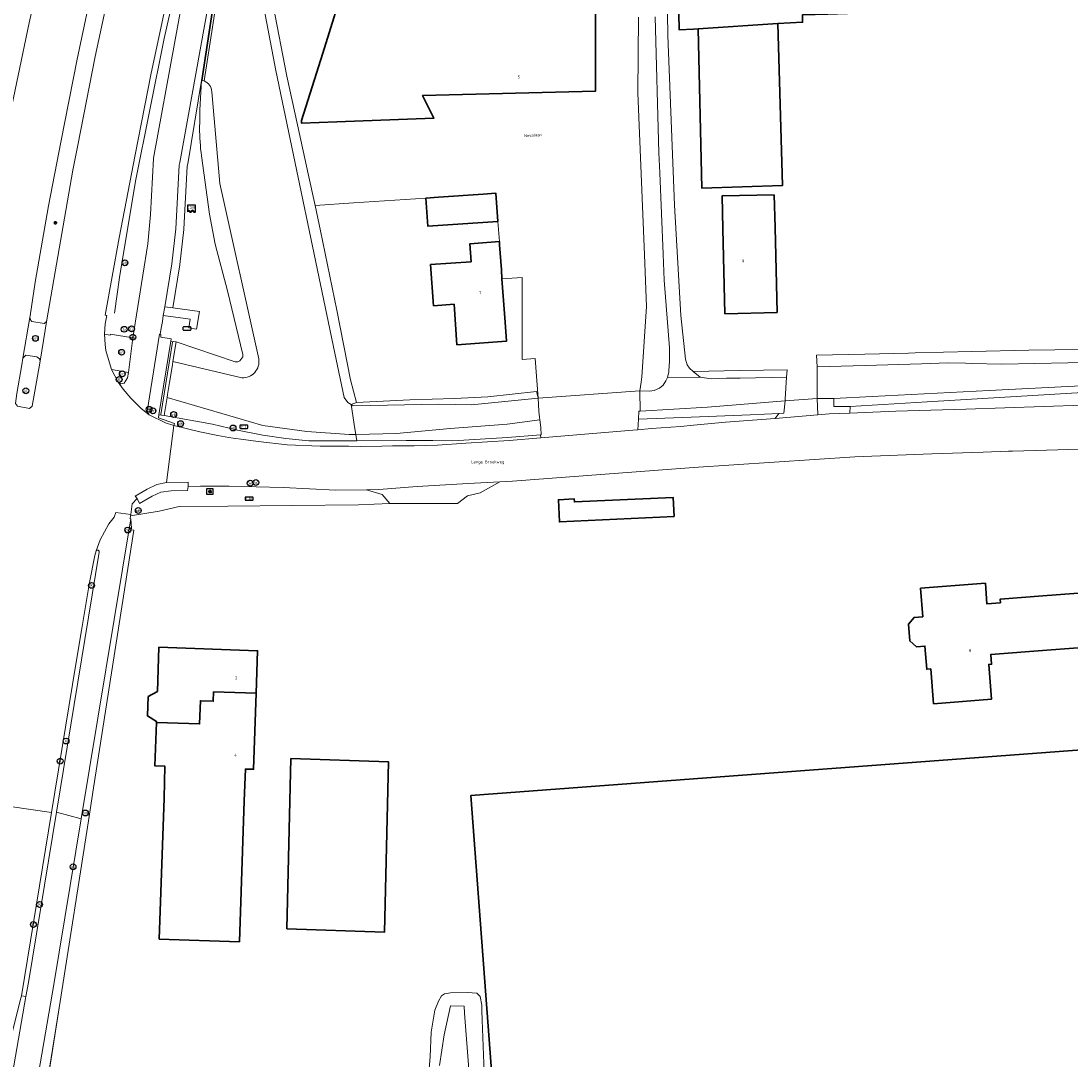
# Model space of a CAD drawing. Header units: metres. Extents: x 73718 to 76933, y 443658 to 446696.
# Tile 40 of 161: x 74917 to 75047, y 445037 to 445166. Entities that reach past the tile are written whole.
import ezdxf
from ezdxf.enums import TextEntityAlignment as Align

# ---------------------------------------------------------------- set-up
doc = ezdxf.new("R2010")
doc.units = ezdxf.units.M
for name, color, linetype, lineweight in [('B-WE-GK-BESCHOEIING-G', 130, 'GK-BESCHOEIING-SO', 18), ('B-WE-GK-KEERWAND_DAMWAND-G', 30, 'Continuous', 18), ('B-WE-GR-HAAG-G', 90, 'GR-HAAG1-SO', 13), ('B-WE-IE-MEUBILAIR-S', 7, 'Continuous', 25), ('B-WE-IE-MEUBILAIR_WEGMEUBILAIR-G', 7, 'Continuous', 18), ('B-WE-IE-TERREINAFSCHEIDING_KUNSTMATIG_HEKWERK-G', 20, 'IE-TERREINAFSCHEIDING_KUNSTMATIG-SO', 18), ('B-WE-OG-BEBOUWING-GV', 7, 'Continuous', 35), ('B-WE-OG-BEBOUWING-T18', 10, 'Continuous', 18), ('B-WE-OG-TERREIN_ERF-GV', 7, 'Continuous', 18), ('B-WE-OG-TERREIN_OEVER-GV', 7, 'Continuous', 18), ('B-WE-OG-TOPOGRAFIE-T18', 10, 'Continuous', 18), ('B-WE-OG-WATER_SLOOT-GV', 120, 'Continuous', 18), ('B-WE-OG-WEG-GV', 7, 'Continuous', 18), ('B-WE-VH-GESLOTENVERHARDING-GV', 10, 'Continuous', 18), ('B-WE-VH-GESLOTENVERHARDING_ASFALT-GV', 10, 'Continuous', 18), ('B-WE-VH-GESLOTENVERHARDING_BETON-GV', 10, 'Continuous', 18), ('B-WE-VH-HALFVERHARDING_GRASBETONSTEEN-GV', 130, 'Continuous', 18), ('B-WE-VH-OPENVERHARDING_BETONSTRAATSTEEN-GV', 30, 'Continuous', 18), ('B-WE-VH-OPENVERHARDING_SIERBESTRATING-GV', 30, 'Continuous', 18), ('B-WE-VH-OPENVERHARDING_STRAATBAKSTEEN-GV', 30, 'Continuous', 18), ('B-WE-VH-OPENVERHARDING_TEGEL-GV', 30, 'Continuous', 18)]:
    doc.layers.add(name, color=color, linetype=linetype, lineweight=lineweight)
doc.styles.add('NLCS-ISO', font='NLCS-ISO.ttf')
doc.styles.add('NLCS-ISO-M200-T18', font='NLCS-ISO.ttf', dxfattribs={"height": 0.36})
doc.linetypes.add('GK-BESCHOEIING-SO', pattern='A,18,-3,[1,NLCS.SHX,S=0.6,R=0,X=0,Y=0],-3', length=24)
doc.linetypes.add('GR-HAAG1-SO', pattern='A,6,[176,NLCS.SHX,S=0.125,R=0,X=0,Y=0],-2', length=8)
doc.linetypes.add('IE-TERREINAFSCHEIDING_KUNSTMATIG-SO', pattern='A,4,[82,NLCS.SHX,S=0.75,R=90,X=0,Y=0],4,-2', length=10)

# ---------------------------------------------------------------- blocks, each defined once
blk = doc.blocks.new('SIE-MEUBILAIR_BORD_VERKEER-SO')
at = {"flags": 128}
blk.add_lwpolyline([(-1.8, 1.8), (1.8, 1.8), (1.8, -1.8), (-1.8, -1.8)], close=True, dxfattribs=at)
at = {"style": 'NLCS-ISO'}
blk.add_text('vb', height=1.8, dxfattribs=at).set_placement((0, 0), align=Align.MIDDLE_CENTER)
blk = doc.blocks.new('SIE-MEUBILAIR_KAST-SO')
at = {"flags": 128}
blk.add_lwpolyline([(-2, -1), (2, -1, 0.414214), (2.5, -0.5), (2.5, 0.5, 0.414214), (2, 1), (-2, 1, 0.414214), (-2.5, 0.5), (-2.5, -0.5, 0.414214)], format="xyb", close=True, dxfattribs=at)
blk = doc.blocks.new('SIE-MEUBILAIR_KAST_CAI-SO')
at = {"flags": 128}
blk.add_lwpolyline([(-2, -1), (2, -1, 0.414214), (2.5, -0.5), (2.5, 0.5, 0.414214), (2, 1), (-2, 1, 0.414214), (-2.5, 0.5), (-2.5, -0.5, 0.414214)], format="xyb", close=True, dxfattribs=at)
at = {"style": 'NLCS-ISO'}
blk.add_text('CAI', height=1.8, dxfattribs=at).set_placement((0, 0), align=Align.MIDDLE_CENTER)
blk = doc.blocks.new('SIE-MEUBILAIR_KAST_ELEKTRA-SO')
at = {"flags": 128}
blk.add_lwpolyline([(-2, -1), (2, -1, 0.414214), (2.5, -0.5), (2.5, 0.5, 0.414214), (2, 1), (-2, 1, 0.414214), (-2.5, 0.5), (-2.5, -0.5, 0.414214)], format="xyb", close=True, dxfattribs=at)
at = {"style": 'NLCS-ISO'}
blk.add_text('ET', height=1.8, dxfattribs=at).set_placement((0, 0), align=Align.MIDDLE_CENTER)
blk = doc.blocks.new('SIE-MEUBILAIR_PAAL_DRUKKNOPPAAL-SO')
blk.add_circle((0, 0), 1.8)
at = {"style": 'NLCS-ISO'}
blk.add_text('dk', height=1.8, dxfattribs=at).set_placement((0, 0), align=Align.MIDDLE_CENTER)
blk = doc.blocks.new('SIE-MEUBILAIR_PAAL_VRI-SO')
blk.add_circle((0, 0), 1.8)
at = {"style": 'NLCS-ISO'}
blk.add_text('vri', height=1.8, dxfattribs=at).set_placement((0, 0), align=Align.MIDDLE_CENTER)
blk = doc.blocks.new('SIE-MEUBILAIR_PAAL_VERKEERSBORD-SO')
blk.add_circle((0, 0), 1.8)
at = {"style": 'NLCS-ISO'}
blk.add_text('vb', height=1.8, dxfattribs=at).set_placement((0, 0), align=Align.MIDDLE_CENTER)
blk = doc.blocks.new('SIE-MEUBILAIR_PAAL_LICHTMAST-SO')
for points in [[(-0.62, 0), (-1, 0)], [(-0.71, 0.71), (-0.44, 0.44)], [(0, 1), (0, 0.62)], [(0.44, 0.44), (0.71, 0.71)], [(1, 0), (0.62, 0)], [(-0.71, -0.71), (-0.44, -0.44)], [(0, -0.62), (0, -1)], [(0.44, -0.44), (0.71, -0.71)]]:
    blk.add_lwpolyline(points)
blk.add_circle((0, 0), 0.5)
blk = doc.blocks.new('SIE-MEUBILAIR_PAAL_HECTOMETER-SO')
blk.add_circle((0, 0), 1.8)
at = {"style": 'NLCS-ISO'}
blk.add_text('hm', height=1.8, dxfattribs=at).set_placement((0, 0), align=Align.MIDDLE_CENTER)
blk = doc.blocks.new('SIE-MEUBILAIR_PAAL_PORTAAL-SO')
blk.add_circle((0, 0), 1.8)
at = {"style": 'NLCS-ISO'}
blk.add_text('pt', height=1.8, dxfattribs=at).set_placement((0, 0), align=Align.MIDDLE_CENTER)
blk = doc.blocks.new('SIE-MEUBILAIR_PUT_KOLK-SO')
blk.add_circle((0, 0), 1.8)
at = {"style": 'NLCS-ISO'}
blk.add_text('K', height=1.8, dxfattribs=at).set_placement((0, 0), align=Align.MIDDLE_CENTER)
blk = doc.blocks.new('SIE-MEUBILAIR_PUT_WATERLEIDINGPUT-SO')
blk.add_circle((0, 0), 1.8)
at = {"style": 'NLCS-ISO'}
blk.add_text('W', height=1.8, dxfattribs=at).set_placement((0, 0), align=Align.MIDDLE_CENTER)
blk = doc.blocks.new('SIE-MEUBILAIR_PUT_GASPUT-SO')
blk.add_circle((0, 0), 1.8)
at = {"style": 'NLCS-ISO'}
blk.add_text('G', height=1.8, dxfattribs=at).set_placement((0, 0), align=Align.MIDDLE_CENTER)
blk = doc.blocks.new('SIE-MEUBILAIR_SENSOR_CAMERA-SO')
for p, q in [((2.5, 1.25), (-2.5, 1.25)), ((-2.5, 1.25), (-2.5, -2.8125)), ((2.5, -2.8125), (2.5, 1.25))]:
    blk.add_line(p, q)
for centre, start, end in [((-1.875, -2.65625), 36.86989765, 143.13010235), ((-1.875, -2.96875), 36.86989765, 143.13010235), ((-1.875, -3.28125), 36.86989765, 143.13010235), ((-0.625, -1.71875), 216.86989765, 323.13010235), ((-0.625, -2.03125), 216.86989765, 323.13010235), ((-0.625, -2.34375), 216.86989765, 323.13010235), ((0.625, -2.65625), 36.86989765, 143.13010235), ((0.625, -2.96875), 36.86989765, 143.13010235), ((0.625, -3.28125), 36.86989765, 143.13010235), ((1.875, -1.71875), 216.86989765, 323.13010235), ((1.875, -2.03125), 216.86989765, 323.13010235), ((1.875, -2.34375), 216.86989765, 323.13010235)]:
    blk.add_arc(centre, 0.78125, start, end)
at = {"style": 'NLCS-ISO'}
blk.add_text('cam', height=1.8, dxfattribs=at).set_placement((0, 0), align=Align.MIDDLE_CENTER)

msp = doc.modelspace()

# ---------------------------------------------------------------- linework, layer by layer
at = {"layer": 'B-WE-GK-BESCHOEIING-G', "flags": 128}
msp.add_lwpolyline([(74963.361, 445114.688), (74958.323, 445114.567), (74957.509, 445114.548), (74952.297, 445114.922), (74946.871, 445115.678), (74935.057, 445119.126)], dxfattribs=at)
at = {"layer": 'B-WE-GK-KEERWAND_DAMWAND-G', "flags": 128}
msp.add_lwpolyline([(74996.356, 445358.66), (74992.32, 445346.315), (74988.61, 445334.965), (74982.827, 445317.895), (74946.77, 445190.715), (74941.743, 445171.982), (74939.633, 445158.152)], dxfattribs=at)
at = {"layer": 'B-WE-GR-HAAG-G', "flags": 128}
msp.add_lwpolyline([(74925.982, 445071.006), (74930.967, 445102.772)], dxfattribs=at)
at = {"layer": 'B-WE-IE-MEUBILAIR_WEGMEUBILAIR-G', "flags": 128}
for points in [[(75041.607, 445501.626), (75015.043, 445419.504), (74996.085, 445358.746), (74988.404, 445335.234), (74982.572, 445318.018), (74946.528, 445190.854), (74941.468, 445172.053), (74939.359, 445158.202), (74939.346, 445158.119)], [(75032.917, 445496.856), (75031.869, 445493.293), (75027.773, 445477.886), (75022.056, 445456.573), (75018.761, 445445.022), (75015.196, 445433.621), (75013.29, 445427.872), (75011.351, 445422.208), (75009.253, 445416.563), (75005.152, 445405.292), (75001.256, 445394.001), (74997.678, 445382.507), (74990.48, 445359.627), (74979.832, 445325.153), (74973.128, 445302.151), (74963.206, 445267.526), (74953.328, 445232.886), (74943.442, 445198.269), (74940.207, 445186.453), (74937.324, 445175.044), (74934.703, 445163.382), (74931.167, 445145.793), (74929.176, 445133.922), (74928.566, 445129.505)], [(74934.276, 445117.035), (74935.723, 445125.952)]]:
    msp.add_lwpolyline(points, dxfattribs=at)
at = {"layer": 'B-WE-IE-TERREINAFSCHEIDING_KUNSTMATIG_HEKWERK-G', "flags": 128}
for points in [[(74930.967, 445102.772), (74930.64, 445102.787), (74930.658, 445102.958)], [(74925.339, 445066.905), (74921.845, 445044.641), (74918.068, 445020.57)]]:
    msp.add_lwpolyline(points, dxfattribs=at)
at = {"layer": 'B-WE-OG-BEBOUWING-GV', "flags": 128}
for points in [[(75010.391, 445165.241), (75013.439, 445165.391), (75013.421, 445166.297), (75016.565, 445166.4), (75022.597, 445166.597), (75022.474, 445176.4), (75045.891, 445177.074), (75045.129, 445204.779), (75044.026, 445249.371), (75017.477, 445248.527), (75016.518, 445283.723), (75000, 445283.443), (74996.12, 445283.377), (74995.701, 445283.376), (74996.392, 445250), (74996.805, 445232.065), (74997.486, 445200.873), (74998.212, 445164.473), (75000, 445164.551), (75000.542, 445164.575)], [(74955.985, 445153.11), (74967.967, 445153.573), (74966.575, 445156.345), (74987.888, 445156.889), (74987.899, 445175.049), (74992.658, 445175.144), (74991.282, 445239.495), (74969.808, 445239.036), (74969.769, 445239.035), (74969.77, 445238.901), (74969.826, 445226.315), (74966.718, 445226.307), (74966.91, 445213.509), (74963.711, 445213.472), (74964.085, 445200.686), (74961.022, 445200.602), (74961.212, 445187.667), (74958.119, 445187.644), (74958.369, 445170.236), (74957.185, 445170.984), (74954.243, 445161.581), (74951.644, 445153.276), (74951.649, 445152.942)], [(75010.391, 445165.241), (75000.542, 445164.575), (75000.998, 445144.933), (75010.957, 445145.256)], [(74975.861, 445140.841), (74975.616, 445144.302), (74974.032, 445144.194), (74968.525, 445143.819), (74966.975, 445143.712), (74967.222, 445140.232)], [(75009.949, 445144.092), (75003.51, 445143.986), (75003.607, 445139.938), (75003.858, 445129.45), (75010.298, 445129.604), (75010.047, 445140.092)], [(74976.038, 445138.337), (74972.397, 445138.08), (74972.554, 445135.856), (74967.556, 445135.503), (74967.915, 445130.426), (74970.453, 445130.624), (74970.807, 445125.627), (74976.906, 445126.058), (74976.74, 445128.409), (74976.363, 445133.739), (74976.283, 445134.873), (74976.067, 445137.925)], [(74997.586, 445104.428), (74997.476, 445106.804), (74985.296, 445106.24), (74985.275, 445106.609), (74983.319, 445106.519), (74983.446, 445103.773)], [(75029.265, 445085.653), (75029.595, 445081.362), (75036.741, 445081.91), (75036.411, 445086.202), (75036.753, 445086.228), (75036.661, 445087.425), (75043.572, 445087.956), (75049.613, 445088.42), (75049.099, 445095.107), (75043.079, 445094.644), (75037.814, 445094.26), (75037.849, 445093.801), (75036.183, 445093.673), (75035.988, 445096.205), (75027.991, 445095.591), (75028.26, 445092.081), (75027.203, 445092), (75026.524, 445091.185), (75026.663, 445089.104), (75027.491, 445088.386), (75028.538, 445088.466), (75028.756, 445085.614)], [(74933.73, 445079.037), (74933.787, 445079.035), (74939.06, 445078.86), (74939.158, 445081.718), (74940.737, 445081.664), (74940.777, 445082.823), (74946.044, 445082.642), (74946.224, 445087.899), (74934.049, 445088.317), (74933.862, 445082.877), (74932.709, 445082.232), (74932.628, 445079.854), (74933.734, 445079.151)], [(74933.73, 445079.037), (74933.547, 445073.691), (74934.787, 445073.648), (74934.682, 445069.708), (74934.088, 445052.345), (74943.982, 445052.006), (74944.577, 445069.369), (74944.712, 445073.308), (74945.722, 445073.273), (74946.044, 445082.642), (74940.777, 445082.823), (74940.737, 445081.664), (74939.158, 445081.718), (74939.06, 445078.86), (74933.787, 445079.035)], [(75094.819, 444994.956), (75091.925, 445033.882), (75088.549, 445078.694), (75000, 445072.089), (74972.531, 445070.04), (74977.779, 445000), (74980.967, 444957.459), (75000, 444958.879), (75096.984, 444966.112)], [(74949.833, 445053.602), (74961.879, 445053.2), (74962.372, 445074.19), (74950.327, 445074.592)]]:
    msp.add_lwpolyline(points, close=True, dxfattribs=at)
at = {"layer": 'B-WE-OG-TERREIN_ERF-GV', "flags": 128}
for points in [[(75000.542, 445164.575), (75000, 445164.551), (74998.212, 445164.473), (74997.486, 445200.873), (74996.805, 445232.065), (74996.392, 445250), (74995.701, 445283.376), (74996.12, 445283.377), (75000, 445283.443), (75016.518, 445283.723), (75017.477, 445248.527), (75044.026, 445249.371), (75045.129, 445204.779), (75045.891, 445177.074), (75022.474, 445176.4), (75022.597, 445166.597), (75016.565, 445166.4), (75013.421, 445166.297), (75013.439, 445165.391), (75010.391, 445165.241), (75010.957, 445145.256), (75000.998, 445144.933)], [(74955.985, 445153.11), (74951.649, 445152.942), (74951.644, 445153.276), (74954.243, 445161.581), (74957.185, 445170.984), (74958.369, 445170.236), (74958.119, 445187.644), (74961.212, 445187.667), (74961.022, 445200.602), (74964.085, 445200.686), (74963.711, 445213.472), (74966.91, 445213.509), (74966.718, 445226.307), (74969.826, 445226.315), (74969.77, 445238.901), (74969.769, 445239.035), (74969.808, 445239.036), (74991.282, 445239.495), (74992.658, 445175.144), (74987.899, 445175.049), (74987.888, 445156.889), (74966.575, 445156.345), (74967.967, 445153.573)], [(74976.038, 445138.337), (74975.861, 445140.841), (74967.222, 445140.232), (74966.975, 445143.712), (74958.043, 445143.104), (74953.311, 445142.781), (74953.979, 445139.662), (74955.995, 445129.871), (74957.671, 445121.297), (74958.036, 445119.9), (74958.4, 445118.503), (74965.014, 445118.837), (74970.522, 445118.999), (74974.625, 445119.215), (74980.618, 445119.863), (74980.697, 445119.525), (74980.81, 445119.047), (74980.466, 445123.924), (74978.869, 445123.811), (74978.857, 445133.914), (74976.363, 445133.739), (74976.74, 445128.409), (74976.906, 445126.058), (74970.807, 445125.627), (74970.453, 445130.624), (74967.915, 445130.426), (74967.556, 445135.503), (74972.554, 445135.856), (74972.397, 445138.08)], [(75009.949, 445144.092), (75010.047, 445140.092), (75010.298, 445129.604), (75003.858, 445129.45), (75003.607, 445139.938), (75003.51, 445143.986)], [(74997.586, 445104.428), (74983.446, 445103.773), (74983.319, 445106.519), (74985.275, 445106.609), (74985.296, 445106.24), (74997.476, 445106.804)], [(74933.73, 445079.037), (74933.734, 445079.151), (74932.628, 445079.854), (74932.709, 445082.232), (74933.862, 445082.877), (74934.049, 445088.317), (74946.224, 445087.899), (74946.044, 445082.642), (74945.722, 445073.273), (74944.712, 445073.308), (74944.577, 445069.369), (74943.982, 445052.006), (74934.088, 445052.345), (74934.682, 445069.708), (74934.787, 445073.648), (74933.547, 445073.691)], [(75094.819, 444994.956), (75096.984, 444966.112), (75000, 444958.879), (74980.967, 444957.459), (74977.779, 445000), (74972.531, 445070.04), (75000, 445072.089), (75088.549, 445078.694), (75091.925, 445033.882), (75104.02, 445034.847), (75106.639, 445000), (75106.949, 444995.876)], [(74949.833, 445053.602), (74950.327, 445074.592), (74962.372, 445074.19), (74961.879, 445053.2)]]:
    msp.add_lwpolyline(points, close=True, dxfattribs=at)
for points in [[(74996.569, 445179.775), (74996.802, 445163.747), (74997.662, 445142.842), (74998.403, 445129.219), (74999.015, 445123.838), (74999.218, 445123.164), (74999.486, 445122.748), (74999.945, 445122.331), (75005.714, 445122.434), (75011.541, 445122.537), (75011.443, 445121.607), (75011.302, 445118.914), (75011.291, 445118.707), (75015.234, 445119.007), (75015.234, 445122.909), (75015.175, 445124.327), (75021.101, 445124.465), (75026.505, 445124.591), (75027.323, 445124.61), (75034.307, 445124.789), (75041.361, 445124.969), (75047.758, 445125.034)], [(74948.148, 445167.451), (74949.804, 445158.74), (74951.129, 445152.759), (74952.468, 445146.717), (74953.311, 445142.781), (74958.043, 445143.104), (74966.975, 445143.712), (74968.525, 445143.819), (74974.032, 445144.194), (74975.616, 445144.302), (74975.861, 445140.841), (74976.038, 445138.337), (74976.067, 445137.925), (74976.283, 445134.873), (74976.363, 445133.739), (74978.857, 445133.914), (74978.869, 445123.811), (74980.466, 445123.924), (74980.81, 445119.047), (74993.356, 445119.938), (74993.519, 445120.993), (74993.622, 445121.656), (74994.199, 445130.358), (74993.938, 445136.723), (74993.529, 445146.714), (74993.119, 445156.706), (74993.195, 445166.006)], [(75051.895, 445112.88), (75039.346, 445112.517), (75038.846, 445112.503), (75035.724, 445112.387), (75029.383, 445112.155), (75019.895, 445111.805), (75000, 445110.501), (74977.639, 445108.822), (74976.094, 445108.731), (74973.658, 445107.377), (74972.118, 445106.992), (74970.893, 445106.037), (74962.51, 445106.037), (74958.67, 445105.884), (74950.461, 445105.8), (74942.527, 445105.72), (74936.541, 445105.659), (74934.068, 445105.098), (74930.549, 445104.54), (74930.481, 445104.154), (74930.579, 445104.156), (74930.658, 445102.958), (74930.64, 445102.787), (74930.967, 445102.772), (74925.982, 445071.006), (74925.339, 445066.905), (74921.845, 445044.641), (74920.594, 445036.668)], [(75049.613, 445088.42), (75043.572, 445087.956), (75036.661, 445087.425), (75036.753, 445086.228), (75036.411, 445086.202), (75036.741, 445081.91), (75029.595, 445081.362), (75029.265, 445085.653), (75028.756, 445085.614), (75028.538, 445088.466), (75027.491, 445088.386), (75026.663, 445089.104), (75026.524, 445091.185), (75027.203, 445092), (75028.26, 445092.081), (75027.991, 445095.591), (75035.988, 445096.205), (75036.183, 445093.673), (75037.849, 445093.801), (75037.814, 445094.26), (75043.079, 445094.644), (75049.099, 445095.107)], [(74966.781, 445029.161), (74967.51, 445037.826), (74967.606, 445040.838), (74968.061, 445043.572), (74968.522, 445044.67), (74968.887, 445045.318), (74969.28, 445045.593), (74970.02, 445045.723), (74972.126, 445045.763), (74973.26, 445045.682), (74973.65, 445045.242), (74973.867, 445044.184), (74973.862, 445043.511), (74973.907, 445042.352), (74974.176, 445035.905)]]:
    msp.add_lwpolyline(points, dxfattribs=at)
at = {"layer": 'B-WE-OG-TERREIN_OEVER-GV', "flags": 128}
for points in [[(74945.543, 445174.825), (74948.478, 445159.451), (74955.751, 445124.586), (74956.876, 445119.126), (74957.327, 445118.509), (74957.762, 445118.241), (74958.4, 445118.503), (74958.036, 445119.9), (74957.671, 445121.297), (74955.995, 445129.871), (74953.979, 445139.662), (74953.311, 445142.781), (74952.468, 445146.717), (74951.129, 445152.759), (74949.804, 445158.74), (74948.148, 445167.451)], [(74993.195, 445166.006), (74993.119, 445156.706), (74993.529, 445146.714), (74993.938, 445136.723), (74994.199, 445130.358), (74993.622, 445121.656), (74993.519, 445120.993), (74993.356, 445119.938), (74994.555, 445119.887), (74995.146, 445119.967), (74995.791, 445120.263), (74996.238, 445120.638), (74996.57, 445121.176), (74996.784, 445121.597), (74996.865, 445121.955), (74996.946, 445122.251), (74996.998, 445123.182), (74997.038, 445123.41), (74997.017, 445125.227), (74996.351, 445133.608), (74996.223, 445136.814), (74995.823, 445146.806), (74995.724, 445149.283), (74995.261, 445166.064)], [(74939.633, 445158.152), (74939.359, 445158.202), (74939.301, 445158.212)], [(74946.351, 445123.867), (74941.577, 445145.494), (74940.551, 445156.832)], [(74939.291, 445148.902), (74940.295, 445141.706), (74940.994, 445138.018), (74942.484, 445132.262), (74944.388, 445124.426), (74944.398, 445124.115), (74944.021, 445123.631), (74943.772, 445123.52), (74943.447, 445123.497), (74936.167, 445125.965), (74935.779, 445123.575)], [(74935.779, 445123.575), (74944.287, 445121.551)], [(74974.176, 445035.905), (74973.907, 445042.352), (74973.862, 445043.511), (74973.867, 445044.184), (74973.65, 445045.242), (74973.26, 445045.682), (74972.126, 445045.763), (74970.02, 445045.723), (74969.28, 445045.593), (74968.887, 445045.318), (74968.522, 445044.67), (74968.061, 445043.572), (74967.606, 445040.838), (74967.51, 445037.826), (74966.781, 445029.161)], [(74968.659, 445036.765), (74969.233, 445040.541), (74969.999, 445044.097), (74971.695, 445044.07), (74971.753, 445043.196), (74972.32, 445035.764)]]:
    msp.add_lwpolyline(points, dxfattribs=at)
at = {"layer": 'B-WE-OG-TERREIN_OEVER-GV'}
for points in [[(74939.301, 445158.212, 0.0194186), (74939.066, 445152.394)], [(74940.551, 445156.832, 0.3064287), (74939.633, 445158.152)], [(74939.066, 445152.394, 0.0323729), (74939.291, 445148.902)], [(74944.287, 445121.551, 0.4817431), (74946.351, 445123.867)]]:
    msp.add_lwpolyline(points, format="xyb", dxfattribs=at)
at = {"layer": 'B-WE-OG-TERREIN_OEVER-GV', "flags": 128}
for points in [[(75015.234, 445122.909), (75021.141, 445123.079), (75028.096, 445123.278), (75031.368, 445123.376), (75033.557, 445123.339), (75034.272, 445123.322), (75038.009, 445123.233), (75054.288, 445123.567), (75056.885, 445123.971), (75058.59, 445123.979), (75056.985, 445125.437), (75053.887, 445125.224), (75048.489, 445125.041), (75047.758, 445125.034), (75041.361, 445124.969), (75034.307, 445124.789), (75027.323, 445124.61), (75026.505, 445124.591), (75021.101, 445124.465), (75015.175, 445124.327)], [(75011.443, 445121.607), (75011.541, 445122.537), (75005.714, 445122.434), (74999.945, 445122.331), (75000.794, 445121.615), (75002.145, 445121.418), (75004.057, 445121.497), (75005.727, 445121.522)], [(75017.302, 445119.007), (75017.302, 445118.011), (75019.307, 445118.011), (75028.817, 445118.6), (75047.328, 445119.694), (75060.044, 445120.28), (75064.17, 445120.475), (75064.062, 445121.253), (75048.595, 445120.579), (75036.475, 445119.976), (75022.01, 445119.246)], [(74980.81, 445119.047), (74980.697, 445119.525), (74980.618, 445119.863), (74974.625, 445119.215), (74970.522, 445118.999), (74965.014, 445118.837), (74958.4, 445118.503), (74957.762, 445118.241), (74958.008, 445118.089), (74968.588, 445118.288), (74972.601, 445118.208)], [(74935.057, 445119.126), (74934.699, 445116.888), (74940.656, 445115.829), (74943.749, 445115.092), (74946.872, 445114.491), (74949.701, 445114.068), (74952.545, 445113.758), (74958.444, 445113.77), (74958.323, 445114.567), (74957.509, 445114.548), (74952.297, 445114.922), (74946.871, 445115.678)], [(74993.414, 445117.428), (74993.243, 445117.418), (74993.197, 445116.432), (74999.696, 445116.706), (75006.955, 445116.979), (75010.53, 445117.162), (75011.116, 445117.192), (75011.291, 445118.707), (75001.731, 445117.914)], [(74981.028, 445116.375), (74976.993, 445115.819), (74969.968, 445115.303), (74963.361, 445114.688), (74958.323, 445114.567), (74958.444, 445113.77), (74964.534, 445113.803), (74967.84, 445113.818), (74970.309, 445113.774), (74977.051, 445114.169), (74981.13, 445114.529), (74981.181, 445114.533), (74981.173, 445115.426)]]:
    msp.add_lwpolyline(points, close=True, dxfattribs=at)
at = {"layer": 'B-WE-OG-WATER_SLOOT-GV', "flags": 128}
for points in [[(75007.294, 445392.858), (75000, 445370.227), (74999.783, 445369.294), (74996.356, 445358.66), (74992.32, 445346.315), (74988.61, 445334.965), (74982.827, 445317.895), (74946.77, 445190.715), (74941.743, 445171.982), (74939.633, 445158.152)], [(74958.323, 445114.567), (74958.217, 445115.263), (74957.762, 445118.241), (74957.327, 445118.509), (74956.876, 445119.126), (74955.751, 445124.586), (74948.478, 445159.451), (74945.543, 445174.825), (74945.693, 445176.806), (74945.906, 445177.908), (74950.902, 445196.137), (74958.709, 445223.112), (74974.597, 445278.9), (74980.581, 445300.216), (74984.77, 445314.501)], [(74995.261, 445166.064), (74995.724, 445149.283), (74995.823, 445146.806), (74996.223, 445136.814), (74996.351, 445133.608), (74997.017, 445125.227), (74997.038, 445123.41), (74996.998, 445123.182), (74996.946, 445122.251), (74996.865, 445121.955), (74996.784, 445121.597), (75000.794, 445121.615), (74999.945, 445122.331), (74999.486, 445122.748), (74999.218, 445123.164), (74999.015, 445123.838), (74998.403, 445129.219), (74997.662, 445142.842), (74996.802, 445163.747), (74996.569, 445179.775)], [(74940.551, 445156.832), (74941.577, 445145.494), (74946.351, 445123.867)], [(74944.287, 445121.551), (74935.779, 445123.575), (74935.712, 445123.164), (74935.353, 445120.95), (74935.114, 445119.476), (74935.057, 445119.126), (74946.871, 445115.678), (74952.297, 445114.922), (74957.509, 445114.548), (74958.323, 445114.567)], [(74972.32, 445035.764), (74971.753, 445043.196), (74971.695, 445044.07), (74969.999, 445044.097), (74969.233, 445040.541), (74968.659, 445036.765)]]:
    msp.add_lwpolyline(points, dxfattribs=at)
at = {"layer": 'B-WE-OG-WATER_SLOOT-GV'}
for points in [[(74939.633, 445158.152, -0.3064287), (74940.551, 445156.832)], [(74946.351, 445123.867, -0.4817431), (74944.287, 445121.551)]]:
    msp.add_lwpolyline(points, format="xyb", dxfattribs=at)
at = {"layer": 'B-WE-OG-WATER_SLOOT-GV', "flags": 128}
for points in [[(75015.234, 445122.909), (75015.234, 445119.007), (75017.302, 445119.007), (75022.01, 445119.246), (75036.475, 445119.976), (75048.595, 445120.579), (75064.062, 445121.253), (75063.642, 445124.287), (75062.042, 445124.19), (75058.59, 445123.979), (75056.885, 445123.971), (75054.288, 445123.567), (75038.009, 445123.233), (75034.272, 445123.322), (75033.557, 445123.339), (75031.368, 445123.376), (75028.096, 445123.278), (75021.141, 445123.079)], [(75011.291, 445118.707), (75011.302, 445118.914), (75011.443, 445121.607), (75005.727, 445121.522), (75004.057, 445121.497), (75002.145, 445121.418), (75000.794, 445121.615), (74996.784, 445121.597), (74996.57, 445121.176), (74996.238, 445120.638), (74995.791, 445120.263), (74995.146, 445119.967), (74994.555, 445119.887), (74993.356, 445119.938), (74993.414, 445117.428), (75001.731, 445117.914)], [(74980.81, 445119.047), (74972.601, 445118.208), (74968.588, 445118.288), (74958.008, 445118.089), (74957.762, 445118.241), (74958.217, 445115.263), (74958.323, 445114.567), (74963.361, 445114.688), (74969.968, 445115.303), (74976.993, 445115.819), (74981.028, 445116.375), (74980.976, 445116.714), (74980.924, 445117.444)]]:
    msp.add_lwpolyline(points, close=True, dxfattribs=at)
at = {"layer": 'B-WE-OG-WEG-GV', "flags": 128}
for points in [[(74934.787, 445166.957), (74933.096, 445159.119), (74931.127, 445149.034), (74929.128, 445138.799), (74927.432, 445129.257), (74927.601, 445129.212), (74927.43, 445128.22), (74927.344, 445126.928), (74928.029, 445126.812), (74928.061, 445126.935), (74930.825, 445126.478), (74932.684, 445138.063), (74933.005, 445141.686), (74933.37, 445148.594), (74933.38, 445148.649), (74938.557, 445176.946)], [(74941.73, 445176.369), (74936.606, 445148.099), (74936.548, 445147.777), (74936.128, 445139.935), (74935.629, 445135.622), (74934.761, 445130.306), (74935.752, 445130.169), (74936.616, 445135.461), (74936.622, 445135.507), (74937.121, 445139.82), (74937.127, 445139.882), (74937.543, 445147.661), (74937.59, 445147.921), (74939.301, 445158.212), (74941.387, 445172.08)], [(74939.301, 445158.212), (74937.59, 445147.921), (74937.543, 445147.661), (74937.127, 445139.882), (74937.121, 445139.82), (74936.622, 445135.507), (74936.616, 445135.461), (74935.752, 445130.169), (74939.035, 445129.713), (74938.672, 445127.564), (74937.745, 445127.713), (74937.888, 445128.775), (74937.32, 445128.846), (74934.588, 445129.248), (74934.467, 445128.508), (74934.358, 445127.89), (74934.198, 445126.922), (74934.294, 445126.903), (74934.26, 445126.549), (74935.536, 445126.34), (74935.493, 445126.065), (74936.167, 445125.965), (74943.447, 445123.497), (74943.772, 445123.52), (74944.021, 445123.631), (74944.398, 445124.115), (74944.388, 445124.426), (74942.484, 445132.262), (74940.994, 445138.018), (74940.295, 445141.706), (74939.291, 445148.902)], [(74920.594, 445036.668), (74921.845, 445044.641), (74925.339, 445066.905), (74925.982, 445071.006), (74930.967, 445102.772), (74930.64, 445102.787), (74930.658, 445102.958), (74930.579, 445104.156), (74924.469, 445067.158), (74921.098, 445046.745), (74918.367, 445031.009)]]:
    msp.add_lwpolyline(points, dxfattribs=at)
at = {"layer": 'B-WE-OG-WEG-GV'}
for points in [[(74939.066, 445152.394, -0.0194186), (74939.301, 445158.212)], [(74939.291, 445148.902, -0.0323729), (74939.066, 445152.394)]]:
    msp.add_lwpolyline(points, format="xyb", dxfattribs=at)
at = {"layer": 'B-WE-OG-WEG-GV', "flags": 128}
for points in [[(75064.334, 445119.29), (75064.17, 445120.475), (75060.044, 445120.28), (75047.328, 445119.694), (75028.817, 445118.6), (75019.307, 445118.011), (75019.278, 445117.199), (75024.955, 445117.44), (75033.592, 445117.686), (75057.652, 445118.482)], [(74994.797, 445115.277), (74998.379, 445115.548), (75000, 445115.704), (75003.945, 445116.083), (75010.066, 445116.537), (75010.53, 445117.162), (75006.955, 445116.979), (74999.696, 445116.706), (74993.197, 445116.432), (74993.135, 445115.141)], [(74981.157, 445114.148), (74981.13, 445114.529), (74977.051, 445114.169), (74970.309, 445113.774), (74967.84, 445113.818), (74964.534, 445113.803), (74958.444, 445113.77), (74952.545, 445113.758), (74949.701, 445114.068), (74946.872, 445114.491), (74943.749, 445115.092), (74940.656, 445115.829), (74934.699, 445116.888), (74934.019, 445116.989), (74933.976, 445116.595), (74935.974, 445115.93), (74935.898, 445115.685), (74939.096, 445114.897), (74941.319, 445114.415), (74942.658, 445114.205), (74943.199, 445114.122), (74944.458, 445113.929), (74946.286, 445113.675), (74949.881, 445113.275), (74953.934, 445113.128), (74957.466, 445113.119), (74958.926, 445113.07), (74961.531, 445113.099), (74962.851, 445113.14), (74963.392, 445113.143), (74965.52, 445113.156), (74968.415, 445113.26), (74971.921, 445113.468), (74977.23, 445113.819)], [(74959.663, 445107.748), (74955.847, 445107.701), (74949.37, 445108.01), (74942.712, 445108.174), (74942.645, 445108.176), (74939.176, 445108.177), (74937.638, 445108.16), (74937.578, 445107.662), (74935.555, 445107.606), (74934.296, 445107.444), (74933.225, 445106.948), (74931.641, 445106.063), (74931.355, 445106.646), (74930.75, 445106.01), (74930.593, 445104.672), (74930.549, 445104.54), (74934.068, 445105.098), (74936.541, 445105.659), (74942.527, 445105.72), (74950.461, 445105.8), (74958.67, 445105.884), (74962.51, 445106.037), (74961.588, 445107.174)]]:
    msp.add_lwpolyline(points, close=True, dxfattribs=at)
at = {"layer": 'B-WE-VH-GESLOTENVERHARDING-GV', "flags": 128}
msp.add_lwpolyline([(74934.019, 445116.989), (74934.699, 445116.888), (74935.057, 445119.126), (74935.114, 445119.476), (74935.353, 445120.95), (74935.712, 445123.164), (74935.779, 445123.575), (74936.167, 445125.965), (74935.493, 445126.065)], close=True, dxfattribs=at)
at = {"layer": 'B-WE-VH-GESLOTENVERHARDING_ASFALT-GV', "flags": 128}
for points in [[(74921.55, 445180.758), (74917.65, 445181.646), (74913.835, 445164.824), (74911.414, 445153.155), (74911.276, 445152.417), (74910.148, 445146.372), (74908.402, 445135.052), (74907.779, 445130.889), (74907.663, 445130.321), (74906.926, 445124.888), (74906.398, 445121.362), (74910.139, 445120.716), (74910.707, 445124.237), (74911.678, 445130.252), (74912.348, 445134.402), (74914.093, 445145.715), (74915.219, 445151.745), (74915.331, 445152.343), (74918.037, 445165.318)], [(74920.237, 445128.676), (74920.164, 445128.484), (74919.869, 445128.262), (74918.387, 445128.488), (74918.253, 445128.607), (74918.137, 445128.998), (74917.275, 445123.979), (74917.623, 445124.323), (74919.001, 445124.125), (74919.304, 445123.904), (74919.385, 445123.59)], [(75015.337, 445116.975), (75015.234, 445119.007), (75011.291, 445118.707), (75011.116, 445117.192), (75010.53, 445117.162), (75010.066, 445116.537)], [(74962.51, 445106.037), (74970.893, 445106.037), (74972.118, 445106.992), (74973.658, 445107.377), (74976.094, 445108.731), (74972.197, 445108.503), (74965.894, 445108.131), (74961.164, 445107.767), (74959.663, 445107.748), (74961.588, 445107.174)], [(74917.077, 445045.342), (74920.787, 445067.929), (74910.538, 445069.424), (74909.155, 445060.77), (74903.047, 445023.681), (74900.42, 445008.215), (74894.496, 444973.342), (74901.639, 444972.253), (74902.275, 444976.015), (74907.543, 445007.277), (74907.68, 445008.089), (74907.824, 445008.07), (74908.283, 445010.692), (74917.031, 445045.06)]]:
    msp.add_lwpolyline(points, close=True, dxfattribs=at)
for points in [[(74916.529, 445119.612), (74917.119, 445123.133), (74917.275, 445123.979), (74918.137, 445128.998), (74918.175, 445129.191), (74918.791, 445133.342), (74920.438, 445142.764), (74921.958, 445150.596), (74923.945, 445160.83), (74926.142, 445171.149), (74927.797, 445178.129), (74928.097, 445179.267), (74921.55, 445180.758), (74918.037, 445165.318), (74915.331, 445152.343)], [(74927.974, 445169.609), (74926.168, 445161.171), (74924.046, 445150.24), (74923.443, 445147.137), (74920.237, 445128.676), (74919.385, 445123.59), (74918.426, 445118.035), (74918.059, 445117.771), (74916.584, 445118.041)], [(74910.538, 445069.424), (74920.787, 445067.929), (74923.796, 445086.251), (74924.479, 445090.401), (74925.475, 445096.304), (74926.128, 445099.634), (74926.292, 445100.195), (74926.782, 445101.575), (74927.878, 445103.549), (74928.541, 445104.349), (74928.747, 445104.946), (74930.58, 445104.673), (74930.593, 445104.672), (74930.75, 445106.01), (74931.355, 445106.646), (74931.117, 445106.964), (74932.589, 445107.825), (74933.767, 445108.374), (74934.964, 445108.628), (74935.898, 445115.685), (74934.838, 445115.986), (74932.861, 445117.002), (74931.856, 445117.77), (74930.581, 445119.018), (74929.625, 445120.137), (74929.016, 445120.994), (74928.187, 445122.58), (74927.509, 445124.932), (74927.393, 445125.642), (74927.344, 445126.928), (74927.43, 445128.22), (74927.601, 445129.212), (74927.432, 445129.257), (74929.128, 445138.799), (74931.127, 445149.034), (74933.096, 445159.119), (74934.787, 445166.957)], [(75057.652, 445118.482), (75033.592, 445117.686), (75024.955, 445117.44), (75019.278, 445117.199), (75016.724, 445117.09), (75015.337, 445116.975), (75010.066, 445116.537), (75003.945, 445116.083), (75000, 445115.704), (74998.379, 445115.548), (74994.797, 445115.277), (74993.135, 445115.141), (74992.517, 445115.09), (74981.157, 445114.148), (74977.23, 445113.819), (74971.921, 445113.468), (74968.415, 445113.26), (74965.52, 445113.156), (74963.392, 445113.143), (74962.851, 445113.14), (74961.531, 445113.099), (74958.926, 445113.07), (74957.466, 445113.119), (74953.934, 445113.128), (74949.881, 445113.275), (74946.286, 445113.675), (74944.458, 445113.929), (74943.199, 445114.122), (74942.658, 445114.205), (74941.319, 445114.415), (74939.096, 445114.897), (74935.898, 445115.685), (74934.964, 445108.628), (74937.649, 445108.681), (74937.638, 445108.16), (74939.176, 445108.177), (74942.645, 445108.176), (74942.712, 445108.174), (74949.37, 445108.01), (74955.847, 445107.701), (74959.663, 445107.748), (74961.164, 445107.767), (74965.894, 445108.131), (74972.197, 445108.503), (74976.094, 445108.731), (74977.639, 445108.822), (75000, 445110.501), (75019.895, 445111.805), (75029.383, 445112.155), (75035.724, 445112.387), (75038.846, 445112.503), (75039.346, 445112.517), (75051.895, 445112.88)]]:
    msp.add_lwpolyline(points, dxfattribs=at)
at = {"layer": 'B-WE-VH-GESLOTENVERHARDING_BETON-GV', "flags": 128}
for points in [[(74996.356, 445358.66), (74996.085, 445358.746), (74996.005, 445358.771), (74988.278, 445335.086), (74982.464, 445318.01), (74946.428, 445190.802), (74941.387, 445172.08), (74939.301, 445158.212), (74939.359, 445158.202), (74939.633, 445158.152), (74941.743, 445171.982), (74946.77, 445190.715), (74982.827, 445317.895), (74988.61, 445334.965), (74992.32, 445346.315)], [(75015.234, 445119.007), (75015.337, 445116.975), (75016.724, 445117.09), (75019.278, 445117.199), (75019.307, 445118.011), (75017.302, 445118.011), (75017.302, 445119.007)]]:
    msp.add_lwpolyline(points, close=True, dxfattribs=at)
at = {"layer": 'B-WE-VH-HALFVERHARDING_GRASBETONSTEEN-GV', "flags": 128}
msp.add_lwpolyline([(74937.638, 445108.16), (74937.649, 445108.681), (74934.964, 445108.628), (74933.767, 445108.374), (74932.589, 445107.825), (74931.117, 445106.964), (74931.355, 445106.646), (74931.641, 445106.063), (74933.225, 445106.948), (74934.296, 445107.444), (74935.555, 445107.606), (74937.578, 445107.662)], close=True, dxfattribs=at)
at = {"layer": 'B-WE-VH-OPENVERHARDING_BETONSTRAATSTEEN-GV', "flags": 128}
msp.add_lwpolyline([(74926.142, 445171.149), (74923.945, 445160.83), (74921.958, 445150.596), (74920.438, 445142.764), (74918.791, 445133.342), (74918.175, 445129.191), (74918.137, 445128.998), (74918.253, 445128.607), (74918.387, 445128.488), (74919.869, 445128.262), (74920.164, 445128.484), (74920.237, 445128.676), (74923.443, 445147.137), (74924.046, 445150.24), (74926.168, 445161.171), (74927.974, 445169.609)], dxfattribs=at)
msp.add_lwpolyline([(74928.187, 445122.58), (74929.016, 445120.994), (74929.338, 445120.79), (74929.746, 445120.891), (74930.181, 445121.562), (74930.278, 445122.206)], close=True, dxfattribs=at)
at = {"layer": 'B-WE-VH-OPENVERHARDING_SIERBESTRATING-GV', "flags": 128}
msp.add_lwpolyline([(74981.028, 445116.375), (74981.173, 445115.426), (74981.181, 445114.533), (74981.13, 445114.529), (74981.157, 445114.148), (74992.517, 445115.09), (74993.135, 445115.141), (74993.197, 445116.432), (74993.243, 445117.418), (74993.414, 445117.428), (74993.356, 445119.938), (74980.81, 445119.047), (74980.924, 445117.444), (74980.976, 445116.714)], close=True, dxfattribs=at)
at = {"layer": 'B-WE-VH-OPENVERHARDING_STRAATBAKSTEEN-GV', "flags": 128}
for points in [[(74919.385, 445123.59), (74919.304, 445123.904), (74919.001, 445124.125), (74917.623, 445124.323), (74917.275, 445123.979), (74917.119, 445123.133), (74916.529, 445119.612), (74916.36, 445118.392), (74916.584, 445118.041), (74918.059, 445117.771), (74918.426, 445118.035)], [(74917.646, 445045.267), (74917.077, 445045.342), (74917.031, 445045.06), (74908.283, 445010.692), (74907.824, 445008.07), (74907.833, 445007.88), (74908.054, 445007.556), (74908.946, 445007.41), (74909.754, 445007.278), (74909.992, 445007.416), (74910.071, 445007.52), (74912.173, 445019.483), (74912.923, 445022.839), (74914.09, 445026.685), (74915.259, 445031.469)]]:
    msp.add_lwpolyline(points, close=True, dxfattribs=at)
at = {"layer": 'B-WE-VH-OPENVERHARDING_STRAATBAKSTEEN-GV'}
msp.add_lwpolyline([(74926.68, 445100.028, 0.9353428), (74926.292, 445100.195)], format="xyb", dxfattribs=at)
at = {"layer": 'B-WE-VH-OPENVERHARDING_STRAATBAKSTEEN-GV', "flags": 128}
for points in [[(74926.292, 445100.195), (74926.128, 445099.634), (74925.475, 445096.304), (74924.479, 445090.401), (74923.796, 445086.251), (74920.787, 445067.929), (74917.077, 445045.342), (74917.646, 445045.267)], [(74917.646, 445045.267), (74917.943, 445046.982), (74921.4, 445067.973), (74926.68, 445100.028)]]:
    msp.add_lwpolyline(points, dxfattribs=at)
at = {"layer": 'B-WE-VH-OPENVERHARDING_TEGEL-GV', "flags": 128}
for points in [[(74938.557, 445176.946), (74933.38, 445148.649), (74933.37, 445148.594), (74933.005, 445141.686), (74932.684, 445138.063), (74930.825, 445126.478), (74930.278, 445122.206), (74930.181, 445121.562), (74929.746, 445120.891), (74929.338, 445120.79), (74929.016, 445120.994), (74929.625, 445120.137), (74930.581, 445119.018), (74931.856, 445117.77), (74932.861, 445117.002), (74932.612, 445117.38), (74934.101, 445126.92), (74934.198, 445126.922), (74934.358, 445127.89), (74934.467, 445128.508), (74934.588, 445129.248), (74934.761, 445130.306), (74935.629, 445135.622), (74936.128, 445139.935), (74936.548, 445147.777), (74936.606, 445148.099), (74941.73, 445176.369)], [(74926.68, 445100.028), (74921.4, 445067.973), (74924.469, 445067.158), (74930.579, 445104.156)], [(74930.579, 445104.156), (74930.481, 445104.154), (74930.549, 445104.54), (74930.593, 445104.672), (74930.58, 445104.673), (74928.747, 445104.946), (74928.541, 445104.349), (74927.878, 445103.549), (74926.782, 445101.575), (74926.292, 445100.195)]]:
    msp.add_lwpolyline(points, dxfattribs=at)
for points in [[(74935.752, 445130.169), (74934.761, 445130.306), (74934.588, 445129.248), (74937.32, 445128.846), (74937.888, 445128.775), (74937.745, 445127.713), (74938.672, 445127.564), (74939.035, 445129.713)], [(74930.278, 445122.206), (74930.825, 445126.478), (74928.061, 445126.935), (74928.029, 445126.812), (74927.344, 445126.928), (74927.393, 445125.642), (74927.509, 445124.932), (74928.187, 445122.58)], [(74935.493, 445126.065), (74935.536, 445126.34), (74934.26, 445126.549), (74934.294, 445126.903), (74934.198, 445126.922), (74934.101, 445126.92), (74932.612, 445117.38), (74932.861, 445117.002), (74934.838, 445115.986), (74935.898, 445115.685), (74935.974, 445115.93), (74933.976, 445116.595), (74934.019, 445116.989)], [(74913.142, 445006.539), (74914.266, 445013.485), (74915.663, 445020.928), (74916.762, 445024.666), (74918.367, 445031.009), (74921.098, 445046.745), (74924.469, 445067.158), (74921.4, 445067.973), (74917.943, 445046.982), (74917.646, 445045.267), (74915.259, 445031.469), (74914.09, 445026.685), (74912.923, 445022.839), (74912.173, 445019.483), (74910.071, 445007.52), (74909.992, 445007.416), (74909.919, 445006.964), (74904.235, 444971.738), (74907.443, 444971.309)]]:
    msp.add_lwpolyline(points, close=True, dxfattribs=at)
at = {"layer": 'B-WE-VH-OPENVERHARDING_TEGEL-GV'}
msp.add_lwpolyline([(74926.292, 445100.195, -0.9353428), (74926.68, 445100.028)], format="xyb", dxfattribs=at)

# ---------------------------------------------------------------- block references
at = {"layer": 'B-WE-IE-MEUBILAIR-S', "xscale": 0.2, "yscale": 0.2, "zscale": 0.2}
for name, p in [('SIE-MEUBILAIR_SENSOR_CAMERA-SO', (74938.053, 445142.583)), ('SIE-MEUBILAIR_PAAL_LICHTMAST-SO', (74921.281, 445140.667)), ('SIE-MEUBILAIR_PAAL_VERKEERSBORD-SO', (74929.853, 445135.728)), ('SIE-MEUBILAIR_PUT_GASPUT-SO', (74929.766, 445127.528)), ('SIE-MEUBILAIR_PUT_GASPUT-SO', (74930.677, 445127.59)), ('SIE-MEUBILAIR_KAST-SO', (74937.502, 445127.632)), ('SIE-MEUBILAIR_PAAL_VRI-SO', (74918.808, 445126.412)), ('SIE-MEUBILAIR_PAAL_DRUKKNOPPAAL-SO', (74930.826, 445126.568)), ('SIE-MEUBILAIR_PAAL_VRI-SO', (74929.442, 445124.697)), ('SIE-MEUBILAIR_PAAL_VRI-SO', (74929.523, 445122.04)), ('SIE-MEUBILAIR_PUT_KOLK-SO', (74929.141, 445121.338)), ('SIE-MEUBILAIR_PAAL_PORTAAL-SO', (74917.628, 445119.949)), ('SIE-MEUBILAIR_PUT_KOLK-SO', (74932.829, 445117.667)), ('SIE-MEUBILAIR_PAAL_VRI-SO', (74933.307, 445117.47)), ('SIE-MEUBILAIR_PAAL_VERKEERSBORD-SO', (74935.862, 445117.024)), ('SIE-MEUBILAIR_PAAL_DRUKKNOPPAAL-SO', (74936.722, 445115.895)), ('SIE-MEUBILAIR_PAAL_VERKEERSBORD-SO', (74943.186, 445115.358)), ('SIE-MEUBILAIR_KAST_ELEKTRA-SO', (74944.524, 445115.513)), ('SIE-MEUBILAIR_PUT_WATERLEIDINGPUT-SO', (74945.307, 445108.556)), ('SIE-MEUBILAIR_PUT_WATERLEIDINGPUT-SO', (74946, 445108.645)), ('SIE-MEUBILAIR_BORD_VERKEER-SO', (74940.333, 445107.531)), ('SIE-MEUBILAIR_PAAL_LICHTMAST-SO', (74940.333, 445107.531)), ('SIE-MEUBILAIR_KAST_CAI-SO', (74945.172, 445106.639)), ('SIE-MEUBILAIR_PAAL_VRI-SO', (74931.5, 445105.194)), ('SIE-MEUBILAIR_PAAL_PORTAAL-SO', (74931.5, 445105.194)), ('SIE-MEUBILAIR_PAAL_DRUKKNOPPAAL-SO', (74930.2, 445102.775)), ('SIE-MEUBILAIR_PUT_KOLK-SO', (74925.735, 445095.948)), ('SIE-MEUBILAIR_PUT_KOLK-SO', (74922.588, 445076.755)), ('SIE-MEUBILAIR_PUT_KOLK-SO', (74921.859, 445074.278)), ('SIE-MEUBILAIR_PAAL_HECTOMETER-SO', (74924.972, 445067.882)), ('SIE-MEUBILAIR_PAAL_VERKEERSBORD-SO', (74923.454, 445061.253)), ('SIE-MEUBILAIR_PUT_KOLK-SO', (74919.317, 445056.603)), ('SIE-MEUBILAIR_PUT_KOLK-SO', (74918.564, 445054.134))]:
    msp.add_blockref(name, p, dxfattribs=at)

# ---------------------------------------------------------------- texts
at = {"layer": 'B-WE-OG-BEBOUWING-T18', "style": 'NLCS-ISO-M200-T18'}
for s, p in [('5', (74978.44, 445158.65)), ('9', (75006.095, 445135.939)), ('7', (74973.666, 445132.027)), ('8', (75034.109, 445087.919)), ('2', (74943.586, 445084.549)), ('4', (74943.495, 445075.018))]:
    msp.add_text(s, height=0.36, dxfattribs=at).set_placement(p, align=Align.MIDDLE)
at = {"layer": 'B-WE-OG-TOPOGRAFIE-T18', "style": 'NLCS-ISO-M200-T18'}
msp.add_text('Novalaan', height=0.36, rotation=3.3, dxfattribs=at).set_placement((74980.178, 445151.465), align=Align.MIDDLE)
msp.add_text('Lange Broekweg', height=0.36, dxfattribs=at).set_placement((74974.604, 445111.131), align=Align.MIDDLE)

doc.saveas('drawing.dxf')
